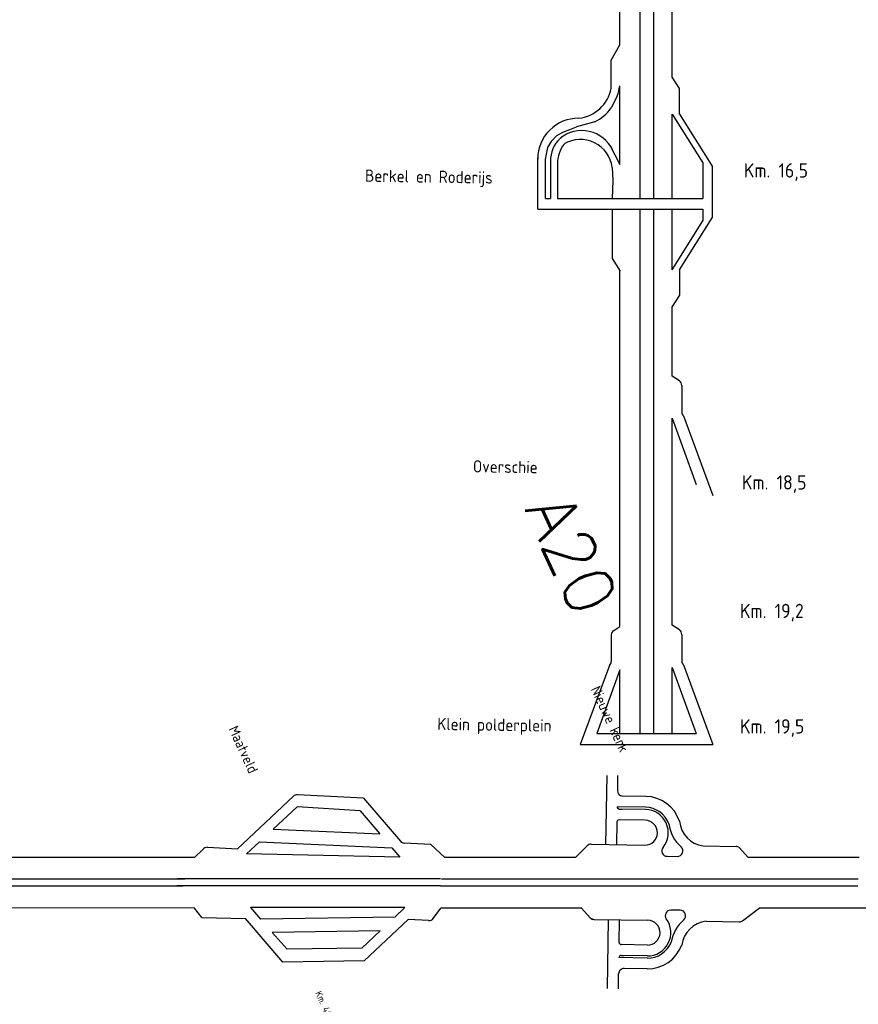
# Model space of a CAD drawing. Header units: metres. Extents: x 361 to 17834, y -7429 to 4908.
# Tile 10 of 29: x 4046 to 5993, y -3147 to -862. Entities that reach past the tile are written whole.
import ezdxf

# ---------------------------------------------------------------- set-up
doc = ezdxf.new("R2010")
doc.units = ezdxf.units.M
doc.layers.add('Tekenwerk', color=7, linetype='Continuous')
doc.layers.add('VBL-XX-STROOIBASIS', color=7, linetype='Continuous')
doc.styles.add('ISO', font='ISO.SHX')
doc.styles.add('ISO25', font='romans.shx', dxfattribs={"height": 2.5})

msp = doc.modelspace()

# ---------------------------------------------------------------- linework, layer by layer
at = {"layer": 'Tekenwerk', "color": 7}
for p, q in [((5485.734209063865, 153.2215561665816, 181985397.0054405), (5485.734208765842, -1277.094303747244, 181985397.0054406)), ((5517.238249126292, 153.2215564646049, 181985397.0054405), (5517.238248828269, -1277.094304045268, 181985397.0054405)), ((5561.111753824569, -995.2502996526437, 181985397.0054406), (5561.111754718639, -393.1533960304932, 181985397.0054405)), ((5439.370294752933, -920.2895567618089, 181985397.0054405), (5439.370295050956, -459.4143781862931, 181985397.0054406)), ((5419.220735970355, -955.566383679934, 181985397.0054406), (5439.370295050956, -920.2895552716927, 181985397.0054405)), ((5419.220736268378, -1021.137297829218, 181985397.0054406), (5419.220735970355, -955.566383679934, 181985397.0054406)), ((5419.220736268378, -1021.137297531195, 181985397.0054406), (5419.220736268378, -989.771309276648, 181985397.0054406)), ((5439.370293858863, -1197.800847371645, 181985397.0054405), (5439.37029445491, -1015.342632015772, 181985397.0054405)), ((5578.013302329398, -1080.834859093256, 181985397.0054405), (5578.013302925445, -1021.593273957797, 181985397.0054405)), ((5561.111753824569, -1277.094304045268, 181985397.0054406), (5561.111754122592, -1080.834856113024, 181985397.0054406)), ((5561.111755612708, -1080.834858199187, 181985397.0054405), (5631.876595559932, -1194.005190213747, 181985397.0054406)), ((5578.013302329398, -1080.834858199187, 181985397.0054406), (5654.099812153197, -1201.325499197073, 181985397.0054405)), ((5381.319535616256, -1098.625247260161, 181985397.0054405), (5338.921954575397, -1110.451049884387, 181985397.0054405)), ((5416.102611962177, -1152.831582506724, 181985397.0054405), (5439.37029445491, -1197.800847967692, 181985397.0054405)), ((5248.761273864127, -1301.694877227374, 181985397.0054406), (5248.761273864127, -1182.33656831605, 181985397.0054405)), ((5267.211704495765, -1277.094301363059, 181985397.0054405), (5267.211704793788, -1185.053679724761, 181985397.0054406)), ((5278.237560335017, -1190.396142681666, 181985397.0054405), (5278.237560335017, -1277.094301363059, 181985397.0054405)), ((5294.63844979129, -1196.175319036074, 181985397.0054405), (5294.638450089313, -1277.094301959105, 181985397.0054405)), ((5421.891161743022, -1204.844055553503, 181985397.0054405), (5423.535104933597, -1234.70844574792, 181985397.0054405)), ((5631.876596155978, -1194.005190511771, 181985397.0054405), (5631.876596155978, -1277.094304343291, 181985397.0054405)), ((5654.099812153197, -1201.325499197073, 181985397.0054405), (5654.099811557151, -1321.379221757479, 181985397.0054405)), ((5267.211704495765, -1277.094301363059, 181985397.0054405), (5278.237560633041, -1277.094301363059, 181985397.0054405)), ((5294.638450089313, -1277.094301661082, 181985397.0054405), (5631.876595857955, -1277.09430523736, 181985397.0054406)), ((5422.059852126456, -1301.694878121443, 181985397.0054405), (5422.059850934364, -1416.270236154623, 181985397.0054405)), ((5485.734208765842, -1301.69487871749, 181985397.0054406), (5485.734209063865, -1965.557083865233, 181985397.0054406)), ((5517.238248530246, -1301.69487871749, 181985397.0054405), (5517.238248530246, -1965.557084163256, 181985397.0054405)), ((5561.111753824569, -1441.869861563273, 181985397.0054406), (5561.111753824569, -1301.694879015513, 181985397.0054406)), ((5631.876596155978, -1301.694879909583, 181985397.0054405), (5631.876596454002, -1328.69952656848, 181985397.0054405)), ((5578.013303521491, -1441.86986037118, 181985397.0054405), (5654.099811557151, -1321.379221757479, 181985397.0054405)), ((5561.111755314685, -1441.869859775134, 181985397.0054405), (5631.876596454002, -1328.69952656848, 181985397.0054406)), ((5439.370294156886, -1792.455298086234, 181985397.0054405), (5439.37029445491, -1443.25051762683, 181985397.0054405)), ((5578.013302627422, -1441.869858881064, 181985397.0054405), (5578.013302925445, -1501.111444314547, 181985397.0054405)), ((5561.111754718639, -1688.967739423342, 181985397.0054406), (5561.111754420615, -1527.454417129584, 181985397.0054406)), ((5577.60637158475, -1699.784012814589, 181985397.0054405), (5561.111754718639, -1688.967740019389, 181985397.0054406)), ((5583.297015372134, -1710.320653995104, 181985397.0054405), (5583.297015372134, -1771.956537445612, 181985397.0054405)), ((5587.197136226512, -1781.070928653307, 181985397.0054405), (5655.659605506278, -1965.55708356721, 181985397.0054405)), ((5439.370294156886, -1965.55708356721, 181985397.0054405), (5439.370294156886, -1792.455298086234, 181985397.0054405)), ((5561.111753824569, -1965.557083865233, 181985397.0054406), (5561.111754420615, -1786.82516255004, 181985397.0054406)), ((5561.111755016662, -1786.825163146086, 181985397.0054406), (5616.473014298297, -1940.357083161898, 181985397.0054405)), ((5439.370294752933, -2269.689901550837, 181985397.0054405), (5439.370294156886, -1965.55708356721, 181985397.0054405)), ((5485.734209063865, -1965.557083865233, 181985397.0054406), (5485.734208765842, -2518.266637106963, 181985397.0054407)), ((5517.238248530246, -1965.557084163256, 181985397.0054405), (5517.238248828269, -2518.266637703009, 181985397.0054405)), ((5561.111754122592, -2266.877294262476, 181985397.0054406), (5561.111753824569, -1965.557083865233, 181985397.0054406)), ((5425.239964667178, -2278.955804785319, 181985397.0054405), (5439.370294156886, -2269.689902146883, 181985397.0054405)), ((5577.606371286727, -2277.693566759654, 181985397.0054405), (5561.111754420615, -2266.877293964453, 181985397.0054406)), ((5419.549320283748, -2289.492445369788, 181985397.0054405), (5419.549319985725, -2351.128328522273, 181985397.0054405)), ((5583.297015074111, -2288.230207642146, 181985397.0054405), (5583.297015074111, -2349.866091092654, 181985397.0054405)), ((5415.64919942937, -2360.242719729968, 181985397.0054406), (5347.655143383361, -2543.466638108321, 181985397.0054405)), ((5439.370294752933, -2370.364850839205, 181985397.0054405), (5386.039174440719, -2518.266638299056, 181985397.0054405)), ((5439.370294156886, -2518.266637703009, 181985397.0054404), (5439.370294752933, -2370.364851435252, 181985397.0054404)), ((5561.111754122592, -2364.734715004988, 181985397.0054405), (5616.473014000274, -2518.266637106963, 181985397.0054405)), ((5561.111753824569, -2518.266637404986, 181985397.0054405), (5561.111754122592, -2364.734715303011, 181985397.0054406)), ((5587.197136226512, -2358.980482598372, 181985397.0054405), (5655.659605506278, -2543.466637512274, 181985397.0054405)), ((5386.039174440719, -2518.266638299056, 181985397.0054406), (5616.47301459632, -2518.266637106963, 181985397.0054405)), ((5347.655143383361, -2543.466638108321, 181985397.0054405), (5655.659605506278, -2543.466637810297, 181985397.0054405))]:
    msp.add_line(p, q, dxfattribs=at)
at = {"layer": 'Tekenwerk', "color": 7, "linetype": 'Continuous'}
for p, q in [((5578.013303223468, -1021.59327246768, 181985397.0054405), (5561.111754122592, -995.2503005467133, 181985397.0054405)), ((5433.588555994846, -1038.876657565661, 181985397.0054405), (5419.220735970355, -1066.586256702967, 181985397.0054405)), ((5423.535104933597, -1234.70844485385, 181985397.0054405), (5422.059851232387, -1277.094303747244, 181985397.0054405)), ((5422.059850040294, -1416.270237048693, 181985397.0054405), (5440.510281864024, -1445.027317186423, 181985397.0054405)), ((5578.013303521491, -1501.111445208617, 181985397.0054405), (5561.111753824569, -1527.454417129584, 181985397.0054405))]:
    msp.add_line(p, q, dxfattribs=at)
at = {"layer": 'Tekenwerk', "color": 7, "ltscale": 50}
msp.add_line((5248.761273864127, -1301.694877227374, 181985397.0054406), (5631.876596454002, -1301.694879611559, 181985397.0054406), dxfattribs=at)
at = {"layer": 'Tekenwerk', "color": 7, "elevation": 181985397.0054406}
msp.add_lwpolyline([(5267.211705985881, -1185.053680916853), (5272.353638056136, -1158.610759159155), (5282.001220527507, -1143.199640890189), (5293.578318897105, -1130.678140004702), (5307.084934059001, -1122.972609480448), (5323.48582321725, -1116.230227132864), (5338.921955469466, -1110.451051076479)], dxfattribs=at)
at = {"layer": 'Tekenwerk', "color": 7}
for centre, radius, start, end in [((5334.915411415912, -1005.292992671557, 181985397.0054405), 85.78129114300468, 276.0196094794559, 349.3560167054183), ((5258.710617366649, -983.4361667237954, 181985397.0054405), 183.455557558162, 342.4101387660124, 349.9842248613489), ((5334.915411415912, -1005.292992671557, 181985397.0054405), 104.2317231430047, 296.4362329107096, 323.9813828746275), ((5343.216221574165, -1185.053681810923, 181985397.0054405), 94.45494674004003, 89.57842667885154, 180), ((5351.15129524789, -1198.533390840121, 181985397.0054405), 79.41869357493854, 25.46229848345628, 129.3480631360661), ((5352.428571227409, -1190.396142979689, 181985397.0054405), 74.19101079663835, 134.1006682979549, 180.0007137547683), ((5347.862623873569, -1214.232034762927, 181985397.0054405), 74.62143521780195, 7.227422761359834, 120.5090660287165), ((5368.829460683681, -1196.175319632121, 181985397.0054405), 74.19101079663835, 142.0906538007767, 180.0007137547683), ((5570.697016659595, -1710.320656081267, 181985397.0054405), 12.6, 0, 56.74531502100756), ((5595.89701646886, -1771.956539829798, 181985397.0054405), 12.6, 180, 226.332945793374), ((5432.14932018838, -2289.492445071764, 181985397.0054405), 12.6, 123.2546849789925, 180), ((5570.697017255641, -2288.230210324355, 181985397.0054405), 12.6, 0, 56.74531502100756), ((5406.949320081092, -2351.128328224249, 181985397.0054405), 12.6, 313.6670542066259, 0), ((5595.897017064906, -2349.866094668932, 181985397.0054405), 12.6, 180, 226.332945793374)]:
    msp.add_arc(centre, radius, start, end, dxfattribs=at)
at = {"layer": 'VBL-XX-STROOIBASIS', "color": 7}
for p, q in [((5409.242935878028, -2615.494433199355, 181985494.5886248), (5406.558692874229, -2775.427457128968, 181985494.5886248)), ((5434.419459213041, -2615.916984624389, 181985494.5886248), (5433.83833033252, -2650.54190786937, 181985494.5886248)), ((4681.858203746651, -2663.657741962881, 181985494.5886248), (4551.97097912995, -2785.905120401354, 181985494.5886248)), ((4844.677364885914, -2668.483344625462, 181985494.5886248), (4691.160936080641, -2660.253801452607, 181985494.5886248)), ((4844.677364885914, -2668.483344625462, 181985494.5886248), (4930.144515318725, -2768.204714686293, 181985494.5886248)), ((5499.527711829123, -2664.236216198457, 181985494.5886248), (5446.215316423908, -2663.341445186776, 181985494.5886248)), ((5499.105160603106, -2689.412739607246, 181985494.5886248), (5433.204503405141, -2688.306692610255, 181985494.5886248)), ((5499.020650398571, -2694.448043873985, 181985494.5886248), (5438.155297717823, -2693.426507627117, 181985494.5886248)), ((5438.155297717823, -2693.426507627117, 181985494.5886248), (5445.049892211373, -2693.542223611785, 181985494.5886248)), ((4836.681786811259, -2697.847893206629, 181985494.5886248), (4882.243677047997, -2751.008599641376, 181985494.5886248)), ((5498.598099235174, -2719.624567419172, 181985494.5886248), (5437.732746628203, -2718.603030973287, 181985494.5886248)), ((5432.612931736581, -2723.553825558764, 181985494.5886248), (5431.73521634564, -2775.850008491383, 181985494.5886248)), ((4471.757530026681, -2787.299431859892, 181985494.5886248), (4452.424048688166, -2805.774659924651, 181985494.5886248)), ((4482.575121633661, -2782.185021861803, 181985494.5886248), (4551.97097912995, -2785.905120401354, 181985494.5886248)), ((4910.130189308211, -2783.546026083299, 181985494.5886248), (4928.887638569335, -2805.431845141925, 181985494.5886248)), ((5000.528864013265, -2775.88043439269, 181985494.5886248), (4939.03003006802, -2772.583671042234, 181985494.5886248)), ((5363.908849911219, -2778.547703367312, 181985494.5886248), (5336.665871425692, -2805.774658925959, 181985494.5886248)), ((5373.020005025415, -2774.864559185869, 181985494.5886248), (5497.635873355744, -2776.956055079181, 181985494.5886248)), ((5632.743739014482, -2779.223644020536, 181985494.5886248), (5709.415586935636, -2780.51046935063, 181985494.5886248)), ((4452.424048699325, -2805.774659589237, 181985494.5886248), (3948.923169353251, -2805.774660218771, 181985494.5886248)), ((5336.665871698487, -2805.774658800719, 181985494.5886248), (5033.095890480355, -2805.774659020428, 181985494.5886248)), ((5549.281759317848, -2803.006471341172, 181985494.5886248), (5572.854858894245, -2803.402111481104, 181985494.5886248)), ((5994.775626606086, -2805.774658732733, 181985494.5886248), (5737.405796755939, -2805.774658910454, 181985494.5886248)), ((5022.987729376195, -2855.791984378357, 181985494.5886248), (4412.219677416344, -2855.79198419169, 181985494.5886248)), ((4425.840908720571, -2872.195592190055, 181985494.5886248), (3239.491110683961, -2872.195592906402, 181985494.5886248)), ((4429.4271588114, -2856.134796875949, 181985494.5886248), (3240.520156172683, -2856.134797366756, 181985494.5886248)), ((5023.120099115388, -2871.852778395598, 181985494.5886248), (4410.916841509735, -2871.852778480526, 181985494.5886248)), ((5991.727641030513, -2872.195590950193, 181985494.5886248), (5023.141355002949, -2872.195591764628, 181985494.5886248)), ((5992.46465406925, -2856.13479629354, 181985494.5886248), (5025.548393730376, -2856.134796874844, 181985494.5886248)), ((4469.362763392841, -2945.147164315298, 181985494.5886248), (4452.127828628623, -2923.136241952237, 181985494.5886248)), ((4940.542204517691, -2922.212916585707, 181985494.5886248), (4581.8953721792, -2922.212916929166, 181985494.5886248)), ((4917.160835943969, -2944.219014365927, 181985494.5886248), (4940.542204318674, -2922.212916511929, 181985494.5886248)), ((5006.497932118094, -2947.166198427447, 181985494.5886248), (5023.888934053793, -2923.306805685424, 181985494.5886248)), ((5370.999032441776, -2945.58179830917, 181985494.5886248), (5350.250082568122, -2923.404162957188, 181985494.5886248)), ((5579.822066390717, -2928.479597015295, 181985494.5886247), (5557.654001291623, -2928.107538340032, 181985494.5886248)), ((4657.086373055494, -3048.637910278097, 181985494.5886248), (4570.405375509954, -2947.500248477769, 181985494.5886248)), ((4845.893922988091, -3045.872660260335, 181985494.5886248), (4947.806523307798, -2949.954463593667, 181985494.5886248)), ((4995.701414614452, -2952.324944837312, 181985494.5886248), (4947.806523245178, -2949.95446345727, 181985494.5886248)), ((5379.981458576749, -2949.568617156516, 181985494.5886248), (5504.597326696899, -2951.660113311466, 181985494.5886248)), ((5410.835903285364, -3110.064539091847, 181985494.5886248), (5413.520146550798, -2950.131515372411, 181985494.5886248)), ((5437.81895436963, -3002.85024945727, 181985494.5886248), (5438.696669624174, -2950.55406658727, 181985494.5886248)), ((5639.705192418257, -2953.927702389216, 181985494.5886248), (5716.377040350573, -2955.214527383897, 181985494.5886248)), ((4840.479551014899, -3016.389978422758, 181985494.5886248), (4883.256818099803, -2976.128829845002, 181985494.5886248)), ((5503.635101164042, -3008.991600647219, 181985494.5886248), (5442.769748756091, -3007.970064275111, 181985494.5886248)), ((5503.128039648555, -3039.203428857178, 181985494.5886248), (5437.227382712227, -3038.097382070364, 181985494.5886248)), ((5503.212549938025, -3034.16812405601, 181985494.5886248), (5442.347197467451, -3033.146587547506, 181985494.5886248)), ((5442.347197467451, -3033.146587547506, 181985494.5886248), (5449.241792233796, -3033.262303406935, 181985494.5886248)), ((5436.012426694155, -3110.487090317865, 181985494.5886248), (5436.593555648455, -3075.862166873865, 181985494.5886248)), ((5502.705488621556, -3064.379952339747, 181985494.5886247), (5449.3930929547, -3063.485181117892, 181985494.5886248))]:
    msp.add_line(p, q, dxfattribs=at)
at = {"layer": 'VBL-XX-STROOIBASIS', "color": 7, "linetype": 'Continuous'}
for p, q in [((4690.316906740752, -2688.386197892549, 181985494.5886248), (4634.872651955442, -2739.944105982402, 181985494.5886248)), ((4836.681786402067, -2697.847893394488, 181985494.5886248), (4690.316906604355, -2688.386197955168, 181985494.5886248)), ((4634.872651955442, -2739.944105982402, 181985494.5886248), (4882.24367703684, -2751.008599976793, 181985494.5886248)), ((4602.768168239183, -2769.79823574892, 181985494.5886248), (4573.287048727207, -2797.212885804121, 181985494.5886248)), ((4602.768168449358, -2769.798235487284, 181985494.5886248), (4910.130189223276, -2783.546026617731, 181985494.5886248)), ((5000.528863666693, -2775.880434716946, 181985494.5886248), (5033.095890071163, -2805.774659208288, 181985494.5886248)), ((5717.230764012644, -2783.398988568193, 181985494.5886248), (5737.405796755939, -2805.774658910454, 181985494.5886248)), ((4928.887638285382, -2805.431845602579, 181985494.5886248), (4573.287048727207, -2797.212885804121, 181985494.5886248)), ((4452.127828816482, -2923.136242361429, 181985494.5886248), (3948.264762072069, -2922.985934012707, 181985494.5886248)), ((4581.895371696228, -2922.212917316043, 181985494.5886248), (4605.276225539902, -2948.7868345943, 181985494.5886248)), ((5350.250082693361, -2923.404163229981, 181985494.5886248), (5023.888934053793, -2923.306805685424, 181985494.5886248)), ((5724.284747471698, -2952.589896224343, 181985494.5886247), (5762.755258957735, -2923.527218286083, 181985494.5886248)), ((5989.368985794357, -2923.594819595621, 181985494.5886248), (5762.755258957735, -2923.527218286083, 181985494.5886248)), ((6034.926578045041, -2923.608410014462, 181985494.5886248), (5989.368985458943, -2923.594819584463, 181985494.5886248)), ((4469.362763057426, -2945.14716430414, 181985494.5886248), (4570.405375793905, -2947.500248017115, 181985494.5886248)), ((4917.160835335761, -2944.219014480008, 181985494.5886248), (4605.276225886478, -2948.786834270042, 181985494.5886248)), ((4883.256818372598, -2976.128829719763, 181985494.5886248), (4632.563315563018, -2979.800452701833, 181985494.5886248)), ((4632.563315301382, -2979.800452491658, 181985494.5886248), (4666.991894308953, -3018.930854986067, 181985494.5886248)), ((4840.479551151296, -3016.389978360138, 181985494.5886248), (4666.991894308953, -3018.930854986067, 181985494.5886248)), ((4845.893923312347, -3045.872660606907, 181985494.5886248), (4657.086373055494, -3048.637910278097, 181985494.5886248))]:
    msp.add_line(p, q, dxfattribs=at)
at = {"layer": 'VBL-XX-STROOIBASIS', "color": 7}
for centre, radius, start, end in [((4690.486990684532, -2672.825784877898, 181985494.5886248), 12.59003453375, 86.93148731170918, 133.2644299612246), ((5446.426592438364, -2650.753184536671, 181985494.5886248), 12.59003453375, 179.0384637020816, 269.038463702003), ((5498.116986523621, -2748.290312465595, 181985494.5886248), 84.06593280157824, 18.23023297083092, 89.03846370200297), ((5438.239808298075, -2688.391204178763, 181985494.5886248), 5.036013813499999, 179.0384637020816, 269.038463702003), ((5498.116986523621, -2748.290312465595, 181985494.5886248), 53.84984992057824, 320.6485556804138, 89.03846370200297), ((5498.116986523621, -2748.290312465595, 181985494.5886248), 58.88586373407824, 20.42615238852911, 89.03846370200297), ((5437.648236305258, -2723.638336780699, 181985494.5886247), 5.036013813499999, 89.03846370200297, 179.0384637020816), ((5498.116986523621, -2748.290312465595, 181985494.5886248), 28.66978085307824, 269.038463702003, 89.03846370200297), ((5642.195121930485, -2715.344313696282, 181985494.5886247), 89.75481344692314, 187.9377258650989, 227.510772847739), ((5642.195121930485, -2715.344313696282, 181985494.5886247), 64.57474437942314, 185.9083261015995, 261.5837584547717), ((4481.901176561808, -2794.757005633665, 181985494.5886248), 12.59003453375, 86.93148731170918, 143.6768024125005), ((4939.703975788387, -2760.011687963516, 181985494.5886248), 12.59003453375, 220.5985440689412, 266.9314873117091), ((5372.808729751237, -2787.452821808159, 181985494.5886248), 12.59003453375, 89.03846370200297, 134.9831455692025), ((5549.493035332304, -2790.418210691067, 181985494.5886247), 12.59003453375, 140.6485556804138, 269.038463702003), ((5573.066134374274, -2790.813850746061, 181985494.5886247), 12.59003453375, 269.038463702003, 47.51077284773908), ((5709.204311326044, -2793.098731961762, 181985494.5886248), 12.59003453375, 50.39254313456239, 89.03846370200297), ((4996.323776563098, -2939.750302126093, 181985494.5886248), 12.59003453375, 267.1665470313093, 323.9118653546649), ((5380.192734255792, -2936.980356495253, 181985494.5886248), 12.59003453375, 223.0937828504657, 269.038463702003), ((5557.442726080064, -2940.695801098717, 181985494.5886248), 12.59003453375, 89.03846370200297, 216.6182038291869), ((5579.610790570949, -2941.067859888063, 181985494.5886248), 12.59003453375, 311.1876124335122, 89.03846370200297), ((5376.864231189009, -2944.47957696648, 181985494.5886247), 5.036013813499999, 223.0937828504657, 269.038463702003), ((5504.116214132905, -2980.325857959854, 181985494.5886248), 53.84984992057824, 269.038463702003, 36.6182038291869), ((5504.116214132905, -2980.325857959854, 181985494.5886248), 28.66978085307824, 269.038463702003, 89.03846370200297), ((5647.007612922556, -3018.088222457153, 181985494.5886248), 89.75481344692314, 131.1876124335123, 170.1392038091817), ((5647.007612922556, -3018.088222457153, 181985494.5886248), 64.57474437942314, 96.49317007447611, 172.168601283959), ((5716.588316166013, -2942.626266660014, 181985494.5886248), 12.59003453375, 269.038463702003, 307.6843853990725), ((5442.854259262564, -3002.934761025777, 181985494.5886247), 5.036013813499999, 179.0384637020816, 269.038463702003), ((5504.116214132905, -2980.325857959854, 181985494.5886248), 84.06593280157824, 269.038463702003, 339.8466948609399), ((5504.116214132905, -2980.325857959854, 181985494.5886248), 58.88586373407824, 269.038463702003, 337.6507787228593), ((5442.262687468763, -3038.18189370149, 181985494.5886247), 5.036013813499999, 89.03846370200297, 179.0384637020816), ((5449.181817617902, -3076.073443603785, 181985494.5886248), 12.59003453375, 89.03846370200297, 179.0384637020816)]:
    msp.add_arc(centre, radius, start, end, dxfattribs=at)

# ---------------------------------------------------------------- texts
at = {"layer": 'Tekenwerk', "color": 7, "style": 'ISO'}
for s, p in [('Berkel en Roderijs', (4847.917370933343, -1237.809890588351, 181985397.0054405)), ('Overschie', (5098.191921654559, -1912.260328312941, 181985397.0054406)), ('Klein polderplein', (5015.684779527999, -2509.977462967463, 181985397.0054405))]:
    msp.add_text(s, height=28.26526365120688, rotation=359.1462835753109, dxfattribs=at).set_placement(p)
for s, p in [('Km. 16,5', (5727.23702961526, -1228.147947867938, 181985397.0054404)), ('Km. 18,5', (5722.732315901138, -1952.107439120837, 181985397.0054404)), ('Km. 19,2', (5718.227552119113, -2250.376874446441, 181985397.0054403)), ('Km. 19,5', (5718.227552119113, -2518.318826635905, 181985397.0054403))]:
    msp.add_text(s, height=33.25292650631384, dxfattribs=at).set_placement(p)
at = {"layer": 'VBL-XX-STROOIBASIS', "color": 7}
for s, height, style, p in [('A20 ', 113.962326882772, 'ISO25', (5217.3365832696, -1997.2419041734, 181985494.5886244)), ('Nieuwe kerk', 23.86525757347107, 'ISO', (5371.361473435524, -2415.01168079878, 181985494.5886248)), ('Maatveld', 23.86525757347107, 'ISO', (4530.603029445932, -2507.415795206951, 181985494.5886248)), ('Km. 40,5', 16.61331321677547, 'ISO', (4731.492477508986, -3120.483336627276, 181985494.5886248))]:
    msp.add_text(s, height=height, rotation=294.6597282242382, dxfattribs=dict(at, style=style)).set_placement(p)

doc.saveas('drawing.dxf')
